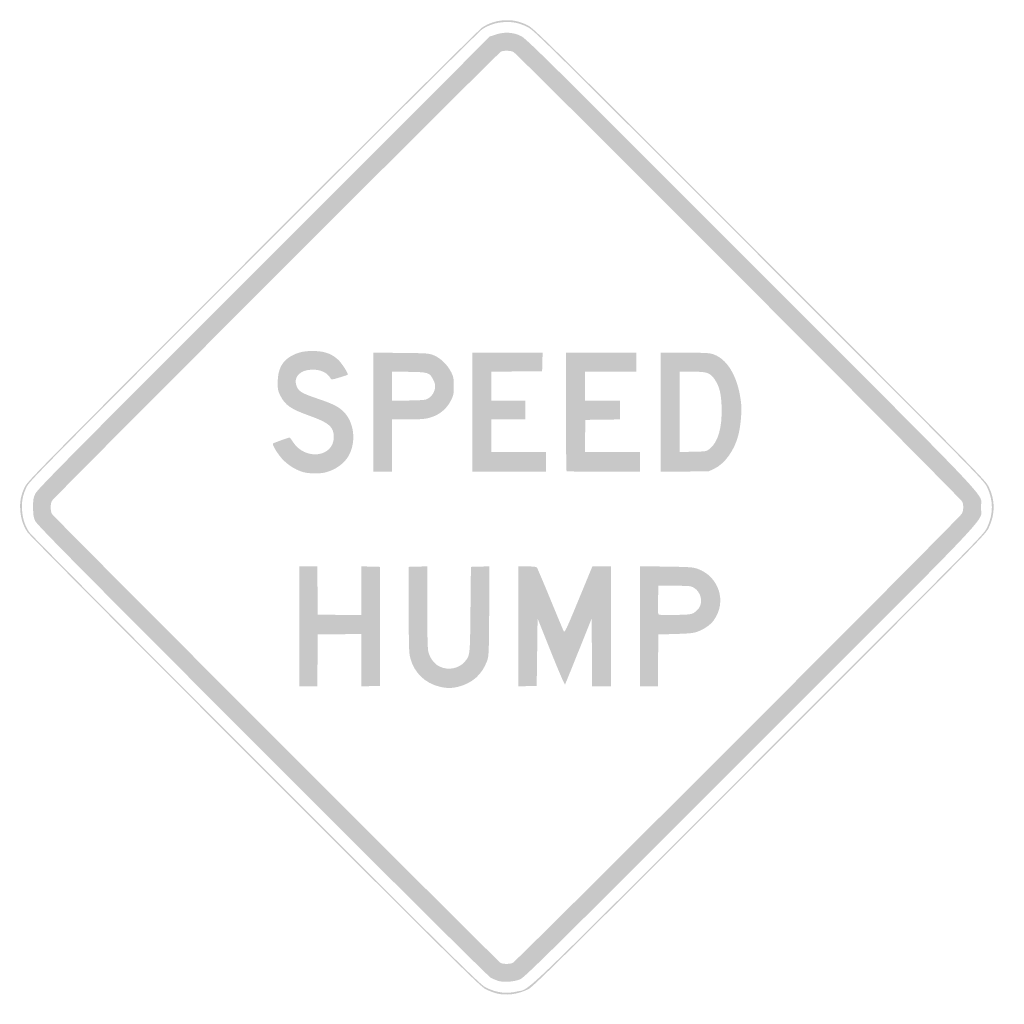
# Model space of a CAD drawing. Header units: inches. Extents: x -21.2 to 21.7, y -21.6 to 21.2.
import ezdxf

# ---------------------------------------------------------------- set-up
doc = ezdxf.new("R2010")
doc.units = ezdxf.units.IN
doc.header["$MEASUREMENT"] = 0

msp = doc.modelspace()

# ---------------------------------------------------------------- hatches: boundary and pattern name
h = msp.add_hatch(color=7)
edge = h.paths.add_edge_path()
edge.add_spline(control_points=[(-0.48, -21.153), (-0.593, -21.122), (-0.796, -21.043), (-0.931, -20.975), (-1.153, -20.865), (-2.128, -19.903), (-10.961, -11.074), (-16.483, -5.555), (-20.806, -1.204), (-20.885, -1.086), (-21.078, -0.798), (-21.179, -0.489), (-21.203, -0.113), (-21.227, 0.258), (-21.176, 0.518), (-21.008, 0.883), (-20.897, 1.124), (-20.357, 1.672), (-11.093, 10.942), (-5.558, 16.48), (-1.204, 20.806), (-1.086, 20.885), (-0.805, 21.073), (-0.492, 21.178), (-0.137, 21.203), (0.235, 21.228), (0.532, 21.167), (0.893, 20.99), (1.167, 20.855), (1.531, 20.496), (11.014, 11.014), (20.682, 1.346), (20.854, 1.172), (20.993, 0.883), (21.273, 0.302), (21.272, -0.29), (20.991, -0.883), (20.854, -1.174), (20.737, -1.292), (11.015, -11.012), (2.429, -19.596), (1.147, -20.862), (0.938, -20.97), (0.494, -21.199), (-0.048, -21.269), (-0.48, -21.153)], knot_values=[0, 0, 0, 0, 1, 1, 1, 2, 2, 2, 3, 3, 3, 4, 4, 4, 5, 5, 5, 6, 6, 6, 7, 7, 7, 8, 8, 8, 9, 9, 9, 10, 10, 10, 11, 11, 11, 12, 12, 12, 13, 13, 13, 14, 14, 14, 15, 15, 15, 15], degree=3, periodic=0)
edge = h.paths.add_edge_path(flags=0)
edge.add_spline(control_points=[(0.448, -21.074), (1.04, -20.935), (0.313, -21.633), (10.975, -10.973), (20.659, -1.292), (20.775, -1.174), (20.913, -0.883), (21.194, -0.29), (21.194, 0.302), (20.914, 0.883), (20.775, 1.172), (20.604, 1.346), (10.975, 10.975), (1.53, 20.419), (1.167, 20.777), (0.893, 20.911), (0.532, 21.088), (0.235, 21.15), (-0.137, 21.124), (-0.492, 21.099), (-0.805, 20.995), (-1.086, 20.807), (-1.204, 20.728), (-5.542, 16.418), (-11.054, 10.903), (-20.281, 1.67), (-20.818, 1.124), (-20.93, 0.883), (-21.098, 0.518), (-21.148, 0.258), (-21.125, -0.113), (-21.101, -0.489), (-21, -0.798), (-20.807, -1.086), (-20.728, -1.204), (-16.421, -5.539), (-10.922, -11.035), (-2.125, -19.828), (-1.153, -20.786), (-0.931, -20.897), (-0.455, -21.133), (-0.033, -21.188), (0.448, -21.074)], knot_values=[0, 0, 0, 0, 1, 1, 1, 2, 2, 2, 3, 3, 3, 4, 4, 4, 5, 5, 5, 6, 6, 6, 7, 7, 7, 8, 8, 8, 9, 9, 9, 10, 10, 10, 11, 11, 11, 12, 12, 12, 13, 13, 13, 14, 14, 14, 14], degree=3, periodic=0)
h = msp.add_hatch(color=7)
edge = h.paths.add_edge_path()
edge.add_spline(control_points=[(-0.392, -20.611), (-0.479, -20.582), (-0.62, -20.522), (-0.706, -20.477), (-0.804, -20.425), (-4.545, -16.711), (-10.664, -10.59), (-18.889, -2.361), (-20.478, -0.753), (-20.553, -0.589), (-20.625, -0.428), (-20.642, -0.321), (-20.643, 0), (-20.644, 0.35), (-20.632, 0.416), (-20.537, 0.608), (-20.447, 0.791), (-18.921, 2.333), (-10.588, 10.661)], knot_values=[0, 0, 0, 0, 1, 1, 1, 2, 2, 2, 3, 3, 3, 4, 4, 4, 5, 5, 5, 6, 6, 6, 6], degree=3, periodic=0)
edge.add_line((-10.588, 10.661), (-0.746, 20.498))
edge.add_line((-0.746, 20.498), (-0.476, 20.586))
edge.add_spline(control_points=[(-0.476, 20.586), (-0.099, 20.708), (0.275, 20.684), (0.617, 20.514), (0.84, 20.404), (1.795, 19.46), (10.66, 10.589), (21.665, -0.425), (20.64, 0.663), (20.643, -0.001), (20.646, -0.672), (21.658, 0.401), (10.589, -10.66), (1.679, -19.562), (0.765, -20.464), (0.569, -20.546), (0.307, -20.657), (-0.161, -20.688), (-0.392, -20.611)], knot_values=[0, 0, 0, 0, 1, 1, 1, 2, 2, 2, 3, 3, 3, 4, 4, 4, 5, 5, 5, 6, 6, 6, 6], degree=3, periodic=0)
edge = h.paths.add_edge_path(flags=0)
edge.add_spline(control_points=[(0.243, -19.838), (0.384, -19.785), (19.74, -0.437), (19.82, -0.269), (19.889, -0.124), (19.896, 0.086), (19.838, 0.243), (19.791, 0.368), (0.453, 19.734), (0.286, 19.822), (0.161, 19.889), (-0.147, 19.897), (-0.267, 19.835), (-0.389, 19.774), (-19.754, 0.415), (-19.822, 0.286), (-19.895, 0.15), (-19.895, -0.15), (-19.822, -0.286), (-19.759, -0.406), (-0.397, -19.768), (-0.275, -19.834), (-0.174, -19.888), (0.101, -19.891), (0.243, -19.838)], knot_values=[0, 0, 0, 0, 1, 1, 1, 2, 2, 2, 3, 3, 3, 4, 4, 4, 5, 5, 5, 6, 6, 6, 7, 7, 7, 8, 8, 8, 8], degree=3, periodic=0)
h = msp.add_hatch(color=7)
edge = h.paths.add_edge_path()
edge.add_spline(control_points=[(-8.86, 1.53), (-9.261, 1.641), (-9.661, 1.915), (-9.912, 2.254), (-10.109, 2.519), (-10.235, 2.756), (-10.192, 2.782), (-10.146, 2.811), (-9.507, 3.042), (-9.475, 3.042), (-9.46, 3.042), (-9.391, 2.954), (-9.322, 2.846), (-8.795, 2.025), (-7.544, 2.177), (-7.544, 3.062), (-7.544, 3.504), (-7.742, 3.678), (-8.593, 3.983), (-9.409, 4.275), (-9.667, 4.451), (-9.869, 4.856), (-9.973, 5.064), (-9.988, 5.137), (-9.988, 5.415), (-9.988, 6.005), (-9.805, 6.364), (-9.387, 6.595), (-9.082, 6.763), (-8.78, 6.823), (-8.333, 6.803), (-7.902, 6.783), (-7.624, 6.676), (-7.348, 6.421), (-7.198, 6.282), (-6.894, 5.807), (-6.933, 5.771), (-6.941, 5.764), (-7.104, 5.711), (-7.297, 5.653), (-7.627, 5.553), (-7.649, 5.551), (-7.686, 5.617), (-7.82, 5.857), (-8.103, 5.996), (-8.463, 5.996), (-9.033, 5.997), (-9.345, 5.645), (-9.144, 5.226), (-9.056, 5.04), (-8.881, 4.943), (-8.25, 4.732), (-7.59, 4.511), (-7.337, 4.384), (-7.116, 4.164), (-6.669, 3.716), (-6.562, 2.906), (-6.87, 2.294), (-7.049, 1.938), (-7.436, 1.646), (-7.889, 1.525), (-8.133, 1.46), (-8.613, 1.462), (-8.86, 1.53)], knot_values=[0, 0, 0, 0, 1, 1, 1, 2, 2, 2, 3, 3, 3, 4, 4, 4, 5, 5, 5, 6, 6, 6, 7, 7, 7, 8, 8, 8, 9, 9, 9, 10, 10, 10, 11, 11, 11, 12, 12, 12, 13, 13, 13, 14, 14, 14, 15, 15, 15, 16, 16, 16, 17, 17, 17, 18, 18, 18, 19, 19, 19, 20, 20, 20, 21, 21, 21, 21], degree=3, periodic=0)
h = msp.add_hatch(color=7)
edge = h.paths.add_edge_path()
edge.add_line((-5.828, 4.143), (-5.828, 6.735))
edge.add_line((-5.828, 6.735), (-4.621, 6.723))
edge.add_spline(control_points=[(-4.621, 6.723), (-3.463, 6.711), (-3.405, 6.707), (-3.187, 6.619), (-2.896, 6.502), (-2.583, 6.199), (-2.431, 5.887), (-2.328, 5.677), (-2.316, 5.611), (-2.316, 5.279), (-2.316, 4.948), (-2.329, 4.88), (-2.428, 4.678), (-2.627, 4.271), (-2.957, 4.006), (-3.413, 3.888), (-3.581, 3.844), (-3.839, 3.827), (-4.325, 3.827)], knot_values=[0, 0, 0, 0, 1, 1, 1, 2, 2, 2, 3, 3, 3, 4, 4, 4, 5, 5, 5, 6, 6, 6, 6], degree=3, periodic=0)
edge.add_line((-4.325, 3.827), (-5.004, 3.827))
edge.add_line((-5.004, 3.827), (-5.004, 2.688))
edge.add_line((-5.004, 2.688), (-5.004, 1.55))
edge.add_line((-5.004, 1.55), (-5.416, 1.55))
edge.add_line((-5.416, 1.55), (-5.828, 1.55))
edge.add_line((-5.828, 1.55), (-5.828, 4.143))
edge = h.paths.add_edge_path(flags=0)
edge.add_spline(control_points=[(-3.545, 4.691), (-3.347, 4.746), (-3.171, 4.956), (-3.138, 5.179), (-3.116, 5.322), (-3.129, 5.392), (-3.204, 5.541), (-3.37, 5.872), (-3.41, 5.885), (-4.261, 5.899)], knot_values=[0, 0, 0, 0, 1, 1, 1, 2, 2, 2, 3, 3, 3, 3], degree=3, periodic=0)
edge.add_line((-4.261, 5.899), (-5.004, 5.911))
edge.add_line((-5.004, 5.911), (-5.004, 5.281))
edge.add_line((-5.004, 5.281), (-5.004, 4.651))
edge.add_line((-5.004, 4.651), (-4.347, 4.651))
edge.add_spline(control_points=[(-4.347, 4.651), (-3.985, 4.651), (-3.624, 4.669), (-3.545, 4.691)], knot_values=[0, 0, 0, 0, 1, 1, 1, 1], degree=3, periodic=0)
for points in [[(-1.511, 4.141), (-1.511, 6.731), (0.021, 6.731), (1.553, 6.731), (1.542, 6.329), (1.531, 5.926), (0.422, 5.916), (-0.687, 5.906), (-0.687, 5.278), (-0.687, 4.651), (0.059, 4.651), (0.805, 4.651), (0.805, 4.239), (0.805, 3.827), (0.059, 3.827), (-0.687, 3.827), (-0.687, 3.12), (-0.687, 2.414), (0.51, 2.414), (1.707, 2.414), (1.707, 1.982), (1.707, 1.55), (0.098, 1.55), (-1.511, 1.55), (-1.511, 4.141)], [(-9.047, -5.181), (-9.047, -2.571), (-8.655, -2.571), (-8.263, -2.571), (-8.252, -3.621), (-8.242, -4.67), (-7.29, -4.681), (-6.338, -4.691), (-6.338, -3.63), (-6.338, -2.568), (-5.936, -2.579), (-5.534, -2.59), (-5.534, -5.181), (-5.534, -7.771), (-5.936, -7.782), (-6.338, -7.793), (-6.338, -6.653), (-6.338, -5.513), (-7.29, -5.523), (-8.242, -5.534), (-8.252, -6.662), (-8.263, -7.791), (-8.655, -7.791), (-9.047, -7.791), (-9.047, -5.181)]]:
    msp.add_hatch(color=7).paths.add_polyline_path(points)
h = msp.add_hatch(color=7)
edge = h.paths.add_edge_path()
edge.add_spline(control_points=[(2.597, 1.576), (2.582, 1.591), (2.571, 2.756), (2.571, 4.167)], knot_values=[0, 0, 0, 0, 1, 1, 1, 1], degree=3, periodic=0)
edge.add_line((2.571, 4.167), (2.571, 6.731))
edge.add_line((2.571, 6.731), (4.101, 6.731))
edge.add_line((4.101, 6.731), (5.632, 6.731))
edge.add_line((5.632, 6.731), (5.632, 6.319))
edge.add_line((5.632, 6.319), (5.632, 5.907))
edge.add_line((5.632, 5.907), (4.513, 5.907))
edge.add_line((4.513, 5.907), (3.395, 5.907))
edge.add_line((3.395, 5.907), (3.395, 5.279))
edge.add_line((3.395, 5.279), (3.395, 4.651))
edge.add_line((3.395, 4.651), (4.16, 4.651))
edge.add_line((4.16, 4.651), (4.926, 4.651))
edge.add_line((4.926, 4.651), (4.926, 4.24))
edge.add_line((4.926, 4.24), (4.926, 3.828))
edge.add_line((4.926, 3.828), (4.17, 3.818))
edge.add_line((4.17, 3.818), (3.415, 3.807))
edge.add_line((3.415, 3.807), (3.404, 3.11))
edge.add_line((3.404, 3.11), (3.393, 2.414))
edge.add_line((3.393, 2.414), (4.591, 2.414))
edge.add_line((4.591, 2.414), (5.789, 2.414))
edge.add_line((5.789, 2.414), (5.789, 1.982))
edge.add_line((5.789, 1.982), (5.789, 1.55))
edge.add_line((5.789, 1.55), (4.206, 1.55))
edge.add_spline(control_points=[(4.206, 1.55), (3.335, 1.55), (2.611, 1.562), (2.597, 1.576)], knot_values=[0, 0, 0, 0, 1, 1, 1, 1], degree=3, periodic=0)
h = msp.add_hatch(color=7)
edge = h.paths.add_edge_path()
edge.add_line((6.692, 4.139), (6.692, 6.731))
edge.add_line((6.692, 6.731), (7.75, 6.731))
edge.add_spline(control_points=[(7.75, 6.731), (8.721, 6.731), (8.826, 6.724), (9.024, 6.65), (9.652, 6.415), (10.099, 5.591), (10.205, 4.474), (10.234, 4.16), (10.176, 3.534), (10.083, 3.159), (9.917, 2.491), (9.492, 1.898), (9.021, 1.677)], knot_values=[0, 0, 0, 0, 1, 1, 1, 2, 2, 2, 3, 3, 3, 4, 4, 4, 4], degree=3, periodic=0)
edge.add_line((9.021, 1.677), (8.791, 1.57))
edge.add_line((8.791, 1.57), (7.742, 1.558))
edge.add_line((7.742, 1.558), (6.692, 1.547))
edge.add_line((6.692, 1.547), (6.692, 4.139))
edge = h.paths.add_edge_path(flags=0)
edge.add_spline(control_points=[(8.837, 2.553), (9.196, 2.837), (9.382, 3.495), (9.351, 4.376), (9.33, 4.967), (9.251, 5.276), (9.042, 5.58), (8.849, 5.861), (8.711, 5.907), (8.067, 5.907)], knot_values=[0, 0, 0, 0, 1, 1, 1, 2, 2, 2, 3, 3, 3, 3], degree=3, periodic=0)
edge.add_line((8.067, 5.907), (7.516, 5.907))
edge.add_line((7.516, 5.907), (7.516, 4.157))
edge.add_line((7.516, 4.157), (7.516, 2.408))
edge.add_line((7.516, 2.408), (8.101, 2.421))
edge.add_spline(control_points=[(8.101, 2.421), (8.686, 2.433), (8.686, 2.433), (8.837, 2.553)], knot_values=[0, 0, 0, 0, 1, 1, 1, 1], degree=3, periodic=0)
h = msp.add_hatch(color=7)
edge = h.paths.add_edge_path()
edge.add_spline(control_points=[(-2.933, -7.808), (-3.567, -7.654), (-4.034, -7.205), (-4.205, -6.585), (-4.271, -6.342), (-4.278, -6.154), (-4.278, -4.455)], knot_values=[0, 0, 0, 0, 1, 1, 1, 2, 2, 2, 2], degree=3, periodic=0)
edge.add_line((-4.278, -4.455), (-4.278, -2.59))
edge.add_line((-4.278, -2.59), (-3.876, -2.579))
edge.add_line((-3.876, -2.579), (-3.473, -2.568))
edge.add_line((-3.473, -2.568), (-3.473, -4.314))
edge.add_spline(control_points=[(-3.473, -4.314), (-3.473, -5.422), (-3.458, -6.132), (-3.431, -6.259), (-3.37, -6.543), (-3.18, -6.805), (-2.95, -6.923), (-2.579, -7.112), (-2.098, -7.025), (-1.844, -6.723), (-1.606, -6.441), (-1.611, -6.485), (-1.59, -4.455)], knot_values=[0, 0, 0, 0, 1, 1, 1, 2, 2, 2, 3, 3, 3, 4, 4, 4, 4], degree=3, periodic=0)
edge.add_line((-1.59, -4.455), (-1.57, -2.59))
edge.add_line((-1.57, -2.59), (-1.166, -2.579))
edge.add_line((-1.166, -2.579), (-0.761, -2.568))
edge.add_line((-0.761, -2.568), (-0.774, -4.522))
edge.add_spline(control_points=[(-0.774, -4.522), (-0.787, -6.4), (-0.79, -6.484), (-0.87, -6.696), (-1.092, -7.283), (-1.503, -7.649), (-2.118, -7.809), (-2.399, -7.881), (-2.631, -7.881), (-2.933, -7.808)], knot_values=[0, 0, 0, 0, 1, 1, 1, 2, 2, 2, 3, 3, 3, 3], degree=3, periodic=0)
h = msp.add_hatch(color=7)
edge = h.paths.add_edge_path()
edge.add_line((0.491, -5.182), (0.491, -2.571))
edge.add_line((0.491, -2.571), (0.878, -2.571))
edge.add_spline(control_points=[(0.878, -2.571), (1.142, -2.571), (1.278, -2.586), (1.304, -2.62), (1.325, -2.647), (1.586, -3.26), (1.884, -3.984), (2.181, -4.707), (2.446, -5.34), (2.471, -5.39), (2.513, -5.473), (2.575, -5.342), (3.119, -4.026)], knot_values=[0, 0, 0, 0, 1, 1, 1, 2, 2, 2, 3, 3, 3, 4, 4, 4, 4], degree=3, periodic=0)
edge.add_line((3.119, -4.026), (3.72, -2.571))
edge.add_line((3.72, -2.571), (4.127, -2.571))
edge.add_line((4.127, -2.571), (4.533, -2.571))
edge.add_line((4.533, -2.571), (4.533, -5.181))
edge.add_line((4.533, -5.181), (4.533, -7.791))
edge.add_line((4.533, -7.791), (4.121, -7.791))
edge.add_line((4.121, -7.791), (3.71, -7.791))
edge.add_line((3.71, -7.791), (3.7, -6.316))
edge.add_line((3.7, -6.316), (3.689, -4.842))
edge.add_line((3.689, -4.842), (3.124, -6.248))
edge.add_spline(control_points=[(3.124, -6.248), (2.813, -7.021), (2.547, -7.677), (2.531, -7.707), (2.515, -7.739), (2.269, -7.173), (1.919, -6.298)], knot_values=[0, 0, 0, 0, 1, 1, 1, 2, 2, 2, 2], degree=3, periodic=0)
edge.add_line((1.919, -6.298), (1.334, -4.835))
edge.add_line((1.334, -4.835), (1.315, -6.303))
edge.add_line((1.315, -6.303), (1.295, -7.771))
edge.add_line((1.295, -7.771), (0.893, -7.782))
edge.add_line((0.893, -7.782), (0.491, -7.793))
edge.add_line((0.491, -7.793), (0.491, -5.182))
h = msp.add_hatch(color=7)
edge = h.paths.add_edge_path()
edge.add_line((5.789, -5.176), (5.789, -2.562))
edge.add_line((5.789, -2.562), (6.937, -2.579))
edge.add_spline(control_points=[(6.937, -2.579), (7.987, -2.595), (8.105, -2.603), (8.315, -2.68), (9.246, -3.02), (9.587, -4.119), (9.008, -4.918), (8.866, -5.114), (8.599, -5.301), (8.307, -5.408), (8.122, -5.476), (7.961, -5.494), (7.339, -5.512)], knot_values=[0, 0, 0, 0, 1, 1, 1, 2, 2, 2, 3, 3, 3, 4, 4, 4, 4], degree=3, periodic=0)
edge.add_line((7.339, -5.512), (6.594, -5.534))
edge.add_line((6.594, -5.534), (6.583, -6.662))
edge.add_line((6.583, -6.662), (6.573, -7.791))
edge.add_line((6.573, -7.791), (6.181, -7.791))
edge.add_line((6.181, -7.791), (5.789, -7.791))
edge.add_line((5.789, -7.791), (5.789, -5.176))
edge = h.paths.add_edge_path(flags=0)
edge.add_spline(control_points=[(8.144, -4.59), (8.219, -4.545), (8.321, -4.45), (8.369, -4.378), (8.548, -4.112), (8.443, -3.686), (8.155, -3.507), (8.013, -3.419), (7.973, -3.415), (7.3, -3.415)], knot_values=[0, 0, 0, 0, 1, 1, 1, 2, 2, 2, 3, 3, 3, 3], degree=3, periodic=0)
edge.add_line((7.3, -3.415), (6.594, -3.415))
edge.add_line((6.594, -3.415), (6.583, -4.002))
edge.add_spline(control_points=[(6.583, -4.002), (6.577, -4.324), (6.581, -4.613), (6.592, -4.642), (6.609, -4.686), (6.746, -4.694), (7.31, -4.683), (7.928, -4.672), (8.022, -4.661), (8.144, -4.59)], knot_values=[0, 0, 0, 0, 1, 1, 1, 2, 2, 2, 3, 3, 3, 3], degree=3, periodic=0)

doc.saveas('drawing.dxf')
